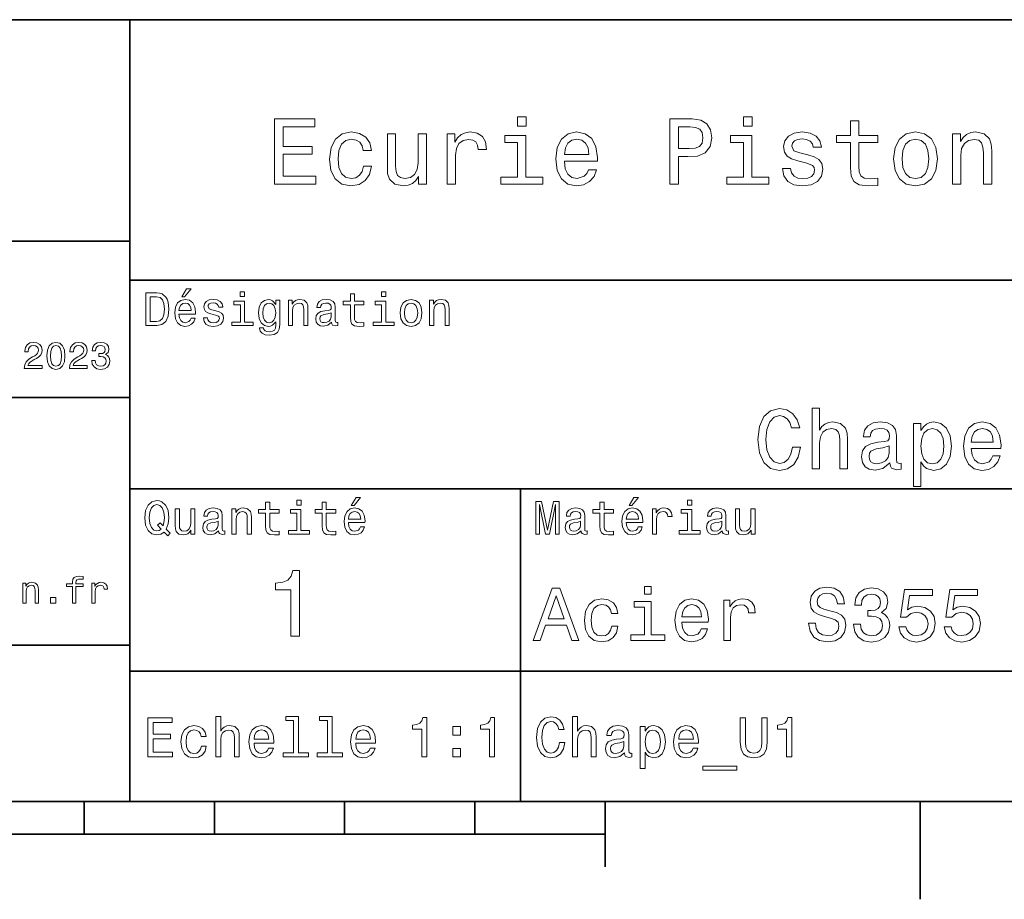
# Model space of a CAD drawing. Extents: x 0 to 296, y 0 to 210.
# Tile 5 of 7: x 154 to 229, y 2 to 70. Entities that reach past the tile are written whole.
import ezdxf

# ---------------------------------------------------------------- set-up
doc = ezdxf.new("R2010")
doc.units = 0

msp = doc.modelspace()

# ---------------------------------------------------------------- linework, layer by layer
at = {"color": 7, "lineweight": 35}
for p, q in [((97, 70), (287, 70)), ((162, 10), (162, 70)), ((97, 53), (162, 53)), ((162, 50), (287, 50)), ((97, 41), (162, 41)), ((162, 34), (287, 34)), ((97, 22), (162, 22)), ((162, 20), (287, 20)), ((10, 10), (287, 10)), ((97, 10), (287, 10)), ((98.5, 7.5), (198.5, 7.5))]:
    msp.add_line(p, q, dxfattribs=at)
at = {"color": 7, "lineweight": 35, "ltscale": 0.35}
msp.add_line((192, 20), (192, 34), dxfattribs=at)
at = {"color": 7, "lineweight": 35, "ltscale": 0.25}
msp.add_line((192, 10), (192, 20), dxfattribs=at)
at = {"color": 7, "lineweight": 35, "ltscale": 0.0625}
for p, q in [((158.5, 10), (158.5, 7.5)), ((168.5, 10), (168.5, 7.5)), ((178.5, 10), (178.5, 7.5)), ((188.5, 10), (188.5, 7.5))]:
    msp.add_line(p, q, dxfattribs=at)
at = {"color": 7, "lineweight": 35, "ltscale": 0.125}
msp.add_line((198.5, 10), (198.5, 5), dxfattribs=at)
at = {"color": 7, "lineweight": 35, "ltscale": 0.1875}
msp.add_line((222.699997, 10), (222.699997, 2.5), dxfattribs=at)
at = {"color": 7, "lineweight": 13}
for points in [[(173.109512, 57.381123), (176.279541, 57.381123), (176.279541, 57.986309), (173.772339, 57.986309), (173.772339, 59.679394), (176.005768, 59.679394), (176.005768, 60.277374), (173.772339, 60.277374), (173.772339, 61.775936), (176.221893, 61.775936), (176.221893, 62.381123), (173.109512, 62.381123)], [(192.439484, 62.554031), (191.769455, 62.554031), (191.769455, 61.833572), (192.439484, 61.833572)], [(203.462524, 57.381123), (204.125351, 57.381123), (204.125351, 59.492073), (204.860229, 59.492073), (205.602295, 59.528095), (206.193085, 59.780258), (206.574921, 60.270172), (206.704605, 60.940201), (206.603745, 61.559795), (206.315552, 62.013687), (205.840057, 62.287464), (205.191635, 62.381123), (203.462524, 62.381123)], [(209.788177, 62.554031), (209.118149, 62.554031), (209.118149, 61.833572), (209.788177, 61.833572)], [(217.353027, 60.579971), (217.353027, 58.64193), (217.396255, 58.015129), (217.597992, 57.582851), (218.001434, 57.330688), (218.685883, 57.244236), (219.43515, 57.280258), (219.43515, 57.827808), (218.887604, 57.78458), (218.390488, 57.842216), (218.123917, 58.022331), (218.008652, 58.324928), (217.98703, 58.75), (217.98703, 60.579971), (219.43515, 60.579971), (219.43515, 61.120316), (217.98703, 61.120316), (217.98703, 62.251438), (217.353027, 62.251438), (217.353027, 61.120316), (216.257935, 61.120316), (216.257935, 60.579971)], [(179.932281, 59.967579), (180.559082, 59.967579), (180.429398, 60.543945), (180.119598, 60.997837), (179.636887, 61.278816), (179.010086, 61.386887), (178.318436, 61.242794), (177.792511, 60.839336), (177.46109, 60.183716), (177.345825, 59.304752), (177.453888, 58.432995), (177.778091, 57.78458), (178.289627, 57.381123), (178.988464, 57.244236), (179.608063, 57.352303), (180.090775, 57.6549), (180.42218, 58.130402), (180.566284, 58.764408), (179.96109, 58.764408), (179.853027, 58.36095), (179.651291, 58.058357), (179.363113, 57.871037), (179.010086, 57.8134), (178.570602, 57.907059), (178.253601, 58.195244), (178.059082, 58.663544), (177.994232, 59.326366), (178.059082, 59.974781), (178.260803, 60.443081), (178.585007, 60.731266), (179.010086, 60.83213), (179.38472, 60.767288), (179.66571, 60.601585), (179.853027, 60.327808)], [(184.788177, 61.25), (184.154175, 61.25), (184.154175, 59.016571), (184.082123, 58.497837), (183.873199, 58.123196), (183.548996, 57.892651), (183.123917, 57.820602), (182.785294, 57.878242), (182.569168, 58.051151), (182.446686, 58.346542), (182.417862, 58.764408), (182.417862, 61.25), (181.783859, 61.25), (181.783859, 58.706772), (181.805481, 58.195244), (181.942368, 57.770172), (182.360229, 57.381123), (183.030258, 57.244236), (183.390488, 57.294666), (183.700287, 57.424351), (183.966858, 57.647694), (184.182999, 57.971901), (184.182999, 57.381123), (184.788177, 57.381123)], [(186.380402, 57.381123), (187.014404, 57.381123), (187.014404, 59.592937), (187.079254, 60.12608), (187.273773, 60.507923), (187.590775, 60.738472), (188.015854, 60.817722), (188.332855, 60.767288), (188.570602, 60.623199), (188.714691, 60.378242), (188.765121, 60.046829), (189.406342, 60.046829), (189.319885, 60.630402), (189.082123, 61.048271), (188.685883, 61.30043), (188.145538, 61.386887), (187.778091, 61.32925), (187.46109, 61.185158), (187.180115, 60.940201), (186.956772, 60.608788), (186.956772, 61.25), (186.380402, 61.25)], [(195.37175, 59.131844), (197.907776, 59.131844), (197.914978, 59.427231), (197.799713, 60.255764), (197.482712, 60.875359), (196.978378, 61.25), (196.30835, 61.386887), (195.65274, 61.242794), (195.148407, 60.839336), (194.824203, 60.183716), (194.708923, 59.319164), (194.817001, 58.432995), (195.141205, 57.78458), (195.638321, 57.381123), (196.286743, 57.244236), (196.848694, 57.337894), (197.309799, 57.582851), (197.648407, 57.971901), (197.842941, 58.490631), (197.216141, 58.490631), (197.086456, 58.20245), (196.899139, 57.986309), (196.365997, 57.8134), (195.955322, 57.892651), (195.645538, 58.14481), (195.443802, 58.555473), (195.37175, 59.110229)], [(205.01152, 61.76873), (205.443802, 61.725502), (205.760803, 61.588615), (205.94812, 61.336452), (206.01297, 60.940201), (205.940918, 60.522331), (205.746399, 60.270172), (205.414978, 60.140488), (204.96109, 60.104465), (204.125351, 60.104465), (204.125351, 61.76873)], [(214.060516, 59.636166), (213.44812, 59.780258), (212.994232, 59.945965), (212.842941, 60.28458), (212.886169, 60.522331), (213.03746, 60.695244), (213.282425, 60.803314), (213.635437, 60.846542), (213.97406, 60.803314), (214.240631, 60.67363), (214.413544, 60.479107), (214.485596, 60.219738), (215.105194, 60.219738), (215.105194, 60.23415), (214.997116, 60.70245), (214.701721, 61.069885), (214.240631, 61.30043), (213.635437, 61.386887), (213.023056, 61.30043), (212.57637, 61.062679), (212.29538, 60.709652), (212.208939, 60.262966), (212.273773, 59.830688), (212.475494, 59.528095), (212.806915, 59.311958), (213.289627, 59.16066), (213.995682, 58.987751), (214.427948, 58.807636), (214.543228, 58.663544), (214.586456, 58.447407), (214.521606, 58.180836), (214.348694, 57.979107), (214.067719, 57.849422), (213.693085, 57.806194), (213.296829, 57.849422), (213.008636, 58.000721), (212.814117, 58.245674), (212.734863, 58.584293), (212.122482, 58.584293), (212.223343, 58.007923), (212.518738, 57.590057), (212.98703, 57.337894), (213.635437, 57.244236), (214.312683, 57.337894), (214.809799, 57.590057), (215.112396, 57.993515), (215.220459, 58.519451), (215.141205, 58.973343), (214.917862, 59.283138), (214.55043, 59.484871)], [(220.65274, 59.311958), (220.768005, 58.432995), (221.099426, 57.78458), (221.625366, 57.381123), (222.331421, 57.244236), (223.030258, 57.381123), (223.556198, 57.777374), (223.887604, 58.425793), (224.010086, 59.311958), (223.887604, 60.190922), (223.556198, 60.846542), (223.030258, 61.242794), (222.331421, 61.386887), (221.625366, 61.242794), (221.099426, 60.839336), (220.768005, 60.190922)], [(225.177246, 57.381123), (225.811249, 57.381123), (225.811249, 59.614552), (225.876083, 60.12608), (226.085022, 60.500717), (226.409225, 60.731266), (226.841507, 60.817722), (227.187317, 60.745674), (227.403458, 60.551151), (227.511536, 60.226944), (227.547546, 59.794666), (227.547546, 57.381123), (228.181564, 57.381123), (228.181564, 59.924351), (228.15274, 60.435879), (228.023056, 60.86095), (227.597992, 61.25), (226.935165, 61.386887), (226.567719, 61.336452), (226.257935, 61.199566), (225.991364, 60.969017), (225.782425, 60.659222), (225.782425, 61.25), (225.177246, 61.25)], [(192.417862, 57.914265), (192.417862, 61.120316), (190.789627, 61.120316), (190.789627, 60.579971), (191.783859, 60.579971), (191.783859, 57.914265), (190.48703, 57.914265), (190.48703, 57.381123), (193.729111, 57.381123), (193.729111, 57.914265)], [(195.37175, 59.664986), (195.451004, 60.162102), (195.645538, 60.529537), (195.940918, 60.75288), (196.329971, 60.83213), (196.711807, 60.75288), (197.007202, 60.529537), (197.187317, 60.162102), (197.252167, 59.664986)], [(209.766571, 57.914265), (209.766571, 61.120316), (208.138321, 61.120316), (208.138321, 60.579971), (209.132568, 60.579971), (209.132568, 57.914265), (207.835724, 57.914265), (207.835724, 57.381123), (211.077805, 57.381123), (211.077805, 57.914265)], [(221.301147, 59.319164), (221.365997, 59.967579), (221.567719, 60.435879), (221.891937, 60.72406), (222.331421, 60.824928), (222.763687, 60.72406), (223.087891, 60.443081), (223.289627, 59.967579), (223.361679, 59.319164), (223.289627, 58.663544), (223.087891, 58.188038), (222.763687, 57.899853), (222.331421, 57.806194), (221.891937, 57.899853), (221.567719, 58.188038), (221.365997, 58.663544)], [(166.004318, 48.728386), (166.216858, 48.728386), (166.717575, 49.340778), (166.364548, 49.340778)], [(164.080688, 49.030979), (163.248566, 49.030979), (163.248566, 46.530979), (164.080688, 46.530979), (164.473343, 46.610229), (164.765137, 46.851585), (164.945251, 47.244236), (165.010086, 47.780979), (164.952454, 48.328529), (164.880402, 48.544666), (164.779541, 48.717579), (164.487747, 48.951729), (164.296829, 49.009365)], [(164.055481, 48.731987), (164.329254, 48.677952), (164.516571, 48.512245), (164.628235, 48.216858), (164.664261, 47.780979), (164.624634, 47.359509), (164.51297, 47.064121), (164.322052, 46.887608), (164.055481, 46.829971), (163.583572, 46.829971), (163.583572, 48.731987)], [(165.784576, 47.406338), (167.052597, 47.406338), (167.056198, 47.554035), (166.998566, 47.9683), (166.840057, 48.278099), (166.587891, 48.465416), (166.252884, 48.533859), (165.925079, 48.461815), (165.672913, 48.260086), (165.510803, 47.932278), (165.453171, 47.5), (165.507202, 47.056915), (165.669312, 46.732708), (165.917862, 46.530979), (166.242081, 46.462536), (166.523056, 46.509365), (166.753601, 46.631844), (166.922913, 46.826366), (167.020172, 47.085735), (166.706772, 47.085735), (166.641937, 46.941643), (166.548264, 46.833572), (166.281708, 46.747116), (166.07637, 46.786743), (165.921463, 46.912823), (165.820602, 47.118156), (165.784576, 47.395531)], [(168.623199, 47.658501), (168.317001, 47.730545), (168.090057, 47.8134), (168.014404, 47.982708), (168.036026, 48.101585), (168.111664, 48.188038), (168.234146, 48.242073), (168.41066, 48.263687), (168.579971, 48.242073), (168.713257, 48.177231), (168.799713, 48.079971), (168.835739, 47.950287), (169.145538, 47.950287), (169.145538, 47.957493), (169.091492, 48.191643), (168.943802, 48.375359), (168.713257, 48.490635), (168.41066, 48.533859), (168.104462, 48.490635), (167.881119, 48.371758), (167.740631, 48.195244), (167.697403, 47.971901), (167.729828, 47.755764), (167.830688, 47.604465), (167.996399, 47.496399), (168.237747, 47.42075), (168.590775, 47.334293), (168.806915, 47.244236), (168.864548, 47.172188), (168.886169, 47.064121), (168.853745, 46.930836), (168.767288, 46.829971), (168.626801, 46.765129), (168.439484, 46.743515), (168.241348, 46.765129), (168.09726, 46.840778), (168, 46.963257), (167.960373, 47.132565), (167.654175, 47.132565), (167.704605, 46.844379), (167.85231, 46.635445), (168.086456, 46.509365), (168.41066, 46.462536), (168.749283, 46.509365), (168.997833, 46.635445), (169.149139, 46.837173), (169.203171, 47.100143), (169.163544, 47.327087), (169.05188, 47.481987), (168.868149, 47.582851)], [(170.8134, 46.79755), (170.8134, 48.400574), (169.999283, 48.400574), (169.999283, 48.130402), (170.496399, 48.130402), (170.496399, 46.79755), (169.847977, 46.79755), (169.847977, 46.530979), (171.469025, 46.530979), (171.469025, 46.79755)], [(170.824203, 49.117435), (170.489197, 49.117435), (170.489197, 48.757202), (170.824203, 48.757202)], [(173.518738, 46.617435), (173.518738, 48.465416), (173.216141, 48.465416), (173.216141, 48.152016), (172.967575, 48.4366), (172.816284, 48.508644), (172.646973, 48.533859), (172.340775, 48.461815), (172.103027, 48.260086), (171.94812, 47.935879), (171.894089, 47.5), (171.94812, 47.060516), (172.103027, 46.736309), (172.340775, 46.530979), (172.646973, 46.462536), (172.819885, 46.487751), (172.963974, 46.552593), (173.216141, 46.826366), (173.216141, 46.552593), (173.187317, 46.336456), (173.108063, 46.181557), (172.956772, 46.091499), (172.729828, 46.059078), (172.531708, 46.080692), (172.391205, 46.134727), (172.30835, 46.228386), (172.283142, 46.354465), (171.976944, 46.354465), (171.976944, 46.340057), (172.023773, 46.109509), (172.167862, 45.9366), (172.398407, 45.824928), (172.711823, 45.785301), (173.086456, 45.839336), (173.335022, 45.990635), (173.47551, 46.253601)], [(174.181549, 46.530979), (174.498566, 46.530979), (174.498566, 47.647694), (174.530975, 47.903458), (174.635452, 48.090778), (174.797546, 48.206051), (175.013687, 48.249279), (175.1866, 48.213257), (175.294662, 48.115993), (175.348709, 47.953888), (175.366714, 47.737751), (175.366714, 46.530979), (175.683716, 46.530979), (175.683716, 47.802593), (175.669312, 48.058357), (175.604462, 48.270893), (175.391937, 48.465416), (175.060516, 48.533859), (174.876801, 48.508644), (174.721909, 48.440201), (174.588623, 48.324928), (174.484146, 48.170029), (174.484146, 48.465416), (174.181549, 48.465416)], [(177.499283, 46.783142), (177.499283, 46.772335), (177.517288, 46.649857), (177.57132, 46.5634), (177.798264, 46.494957), (177.974777, 46.523773), (177.974777, 46.76873), (177.899139, 46.757923), (177.798264, 46.804756), (177.780258, 46.948845), (177.780258, 47.950287), (177.73703, 48.206051), (177.610947, 48.386166), (177.391205, 48.494236), (177.081406, 48.533859), (176.778824, 48.490635), (176.555481, 48.368156), (176.414978, 48.177231), (176.368149, 47.925072), (176.368149, 47.903458), (176.65274, 47.903458), (176.677948, 48.054756), (176.757202, 48.162823), (176.886887, 48.227665), (177.070602, 48.25288), (177.247116, 48.234871), (177.373199, 48.180836), (177.448853, 48.087173), (177.47406, 47.957493), (177.459656, 47.806194), (177.402023, 47.730545), (177.257919, 47.694523), (176.987747, 47.665707), (176.677948, 47.600864), (176.458206, 47.485592), (176.328537, 47.305473), (176.28891, 47.038906), (176.324921, 46.801151), (176.4366, 46.624638), (176.616714, 46.512966), (176.86528, 46.473343), (177.200287, 46.548992)], [(178.943802, 48.130402), (178.943802, 47.161381), (178.965424, 46.84798), (179.066284, 46.631844), (179.268005, 46.505764), (179.610229, 46.462536), (179.984863, 46.480545), (179.984863, 46.754322), (179.71109, 46.732708), (179.46254, 46.761528), (179.329254, 46.851585), (179.271606, 47.00288), (179.260803, 47.215416), (179.260803, 48.130402), (179.984863, 48.130402), (179.984863, 48.400574), (179.260803, 48.400574), (179.260803, 48.966137), (178.943802, 48.966137), (178.943802, 48.400574), (178.396255, 48.400574), (178.396255, 48.130402)], [(181.656342, 46.79755), (181.656342, 48.400574), (180.842224, 48.400574), (180.842224, 48.130402), (181.33934, 48.130402), (181.33934, 46.79755), (180.690918, 46.79755), (180.690918, 46.530979), (182.311966, 46.530979), (182.311966, 46.79755)], [(181.667145, 49.117435), (181.332138, 49.117435), (181.332138, 48.757202), (181.667145, 48.757202)], [(182.762253, 47.496399), (182.819885, 47.056915), (182.985596, 46.732708), (183.248566, 46.530979), (183.601593, 46.462536), (183.951004, 46.530979), (184.213974, 46.729107), (184.379684, 47.053314), (184.440918, 47.496399), (184.379684, 47.935879), (184.213974, 48.263687), (183.951004, 48.461815), (183.601593, 48.533859), (183.248566, 48.461815), (182.985596, 48.260086), (182.819885, 47.935879)], [(185.024506, 46.530979), (185.341492, 46.530979), (185.341492, 47.647694), (185.373917, 47.903458), (185.478394, 48.090778), (185.640488, 48.206051), (185.856628, 48.249279), (186.029541, 48.213257), (186.137604, 48.115993), (186.19165, 47.953888), (186.209656, 47.737751), (186.209656, 46.530979), (186.526657, 46.530979), (186.526657, 47.802593), (186.512253, 48.058357), (186.447403, 48.270893), (186.234879, 48.465416), (185.903458, 48.533859), (185.719742, 48.508644), (185.56485, 48.440201), (185.431564, 48.324928), (185.327087, 48.170029), (185.327087, 48.465416), (185.024506, 48.465416)], [(165.784576, 47.672909), (165.824203, 47.921471), (165.921463, 48.105186), (166.069168, 48.216858), (166.263687, 48.256485), (166.454605, 48.216858), (166.60231, 48.105186), (166.692368, 47.921471), (166.724777, 47.672909)], [(172.221909, 47.5), (172.254318, 47.820606), (172.351593, 48.058357), (172.502884, 48.198845), (172.704605, 48.249279), (172.917145, 48.198845), (173.075653, 48.058357), (173.172913, 47.820606), (173.208939, 47.5), (173.172913, 47.172188), (173.075653, 46.938038), (172.917145, 46.793949), (172.704605, 46.747116), (172.502884, 46.793949), (172.351593, 46.938038), (172.254318, 47.175793)], [(183.086456, 47.5), (183.118881, 47.824207), (183.219742, 48.058357), (183.381851, 48.20245), (183.601593, 48.25288), (183.817719, 48.20245), (183.979828, 48.061958), (184.080688, 47.824207), (184.116714, 47.5), (184.080688, 47.172188), (183.979828, 46.934437), (183.817719, 46.790344), (183.601593, 46.743515), (183.381851, 46.790344), (183.219742, 46.934437), (183.118881, 47.172188)], [(177.463257, 47.208214), (177.420029, 47.020893), (177.304749, 46.876801), (177.131851, 46.783142), (176.919312, 46.750721), (176.782425, 46.76873), (176.68515, 46.826366), (176.623917, 46.927231), (176.605911, 47.067722), (176.620316, 47.193802), (176.677948, 47.283859), (176.908508, 47.384727), (177.200287, 47.427952), (177.463257, 47.514408)], [(153.899139, 43.224785), (155.273773, 43.224785), (155.273773, 43.472622), (154.187317, 43.472622), (154.247849, 43.60807), (154.351593, 43.720463), (154.671478, 43.925072), (154.841507, 44.011528), (155.031708, 44.135448), (155.167145, 44.279541), (155.244965, 44.44957), (155.273773, 44.642651), (155.224792, 44.884727), (155.08934, 45.074928), (154.881851, 45.195965), (154.613831, 45.239193), (154.337173, 45.190201), (154.126801, 45.054756), (153.991364, 44.838619), (153.945251, 44.553314), (153.945251, 44.51297), (154.207504, 44.51297), (154.207504, 44.536022), (154.233429, 44.731991), (154.311249, 44.876083), (154.435165, 44.9683), (154.599426, 45), (154.766571, 44.971184), (154.890488, 44.899136), (154.971191, 44.786743), (155, 44.645535), (154.979828, 44.51297), (154.925079, 44.400578), (154.832855, 44.302593), (154.706055, 44.216141), (154.536026, 44.12392), (154.253601, 43.945248), (154.054764, 43.755043), (153.9366, 43.524498), (153.899139, 43.233429)], [(155.642654, 44.201729), (155.685883, 43.749279), (155.821335, 43.426514), (156.037476, 43.230549), (156.337173, 43.167149), (156.634003, 43.230549), (156.850143, 43.426514), (156.982712, 43.749279), (157.028824, 44.201729), (156.982712, 44.651299), (156.927963, 44.829971), (156.850143, 44.976948), (156.634003, 45.172913), (156.337173, 45.239193), (156.037476, 45.172913), (155.821335, 44.974064), (155.685883, 44.651299)], [(155.919312, 44.201729), (155.942368, 44.550434), (156.01442, 44.801155), (156.144104, 44.948128), (156.337173, 45), (156.527374, 44.948128), (156.657059, 44.801155), (156.729111, 44.550434), (156.752167, 44.201729), (156.729111, 43.850143), (156.657059, 43.599426), (156.527374, 43.45245), (156.337173, 43.403458), (156.144104, 43.45245), (156.01442, 43.599426), (155.942368, 43.850143)], [(157.368881, 43.224785), (158.743515, 43.224785), (158.743515, 43.472622), (157.657059, 43.472622), (157.71759, 43.60807), (157.821335, 43.720463), (158.14122, 43.925072), (158.311249, 44.011528), (158.50145, 44.135448), (158.636887, 44.279541), (158.714706, 44.44957), (158.743515, 44.642651), (158.694534, 44.884727), (158.559082, 45.074928), (158.351593, 45.195965), (158.083572, 45.239193), (157.806915, 45.190201), (157.596542, 45.054756), (157.461105, 44.838619), (157.414993, 44.553314), (157.414993, 44.51297), (157.677231, 44.51297), (157.677231, 44.536022), (157.703171, 44.731991), (157.780991, 44.876083), (157.904907, 44.9683), (158.069168, 45), (158.236313, 44.971184), (158.360229, 44.899136), (158.440918, 44.786743), (158.469742, 44.645535), (158.44957, 44.51297), (158.394821, 44.400578), (158.302597, 44.302593), (158.175797, 44.216141), (158.005768, 44.12392), (157.723343, 43.945248), (157.524506, 43.755043), (157.406342, 43.524498), (157.368881, 43.233429)], [(159.080688, 43.853027), (159.080688, 43.832855), (159.126801, 43.556198), (159.262253, 43.348705), (159.47551, 43.216141), (159.757935, 43.167149), (160.057648, 43.216141), (160.282425, 43.342941), (160.426514, 43.54467), (160.478394, 43.804035), (160.455338, 43.974064), (160.391937, 44.112392), (160.288193, 44.219021), (160.149857, 44.296829), (160.337173, 44.45245), (160.403458, 44.700291), (160.360229, 44.925072), (160.236313, 45.0951), (160.034592, 45.201729), (159.757935, 45.239193), (159.498566, 45.193085), (159.299713, 45.066284), (159.170029, 44.864555), (159.126801, 44.596542), (159.126801, 44.57637), (159.383286, 44.57637), (159.406342, 44.760807), (159.481277, 44.893372), (159.60231, 44.974064), (159.772339, 45.002884), (159.922195, 44.979828), (160.031708, 44.919308), (160.097992, 44.821327), (160.123917, 44.688763), (160.097992, 44.54755), (160.028824, 44.45245), (159.907776, 44.394814), (159.743515, 44.377522), (159.631134, 44.380405), (159.631134, 44.15274), (159.772339, 44.158501), (159.953888, 44.132565), (160.08934, 44.0634), (160.170029, 43.951008), (160.198853, 43.804035), (160.167145, 43.63689), (160.083572, 43.51297), (159.951019, 43.435158), (159.775223, 43.409222), (159.593658, 43.438042), (159.46109, 43.524498), (159.377533, 43.662827), (159.345825, 43.853027)], [(212.888336, 37.203171), (212.758652, 36.658501), (212.544678, 36.269451), (212.246399, 36.029537), (211.896255, 35.951729), (211.474792, 36.068443), (211.144089, 36.418587), (210.92363, 36.989193), (210.85231, 37.780258), (210.92363, 38.564842), (211.137604, 39.14193), (211.468307, 39.492073), (211.896255, 39.615273), (212.207489, 39.55043), (212.473343, 39.368874), (212.680832, 39.077087), (212.823486, 38.675072), (213.439484, 38.675072), (213.244965, 39.291065), (212.907776, 39.757923), (212.447403, 40.049709), (211.896255, 40.153458), (211.208939, 39.991352), (210.683716, 39.537464), (210.346542, 38.791786), (210.229828, 37.780258), (210.346542, 36.76873), (210.683716, 36.023052), (211.208939, 35.562679), (211.896255, 35.407059), (212.499283, 35.530258), (212.985596, 35.873917), (213.329254, 36.438038), (213.510803, 37.203171)], [(214.399139, 35.530258), (214.969742, 35.530258), (214.969742, 37.540344), (215.028107, 38.000721), (215.216141, 38.337894), (215.507935, 38.545387), (215.896973, 38.623199), (216.208221, 38.558357), (216.40274, 38.383286), (216.5, 38.091499), (216.532425, 37.70245), (216.532425, 35.530258), (217.103027, 35.530258), (217.103027, 37.819164), (217.077087, 38.279537), (216.960373, 38.662102), (216.57782, 39.012245), (215.981277, 39.135445), (215.657059, 39.090057), (215.37825, 38.966858), (215.144821, 38.772331), (214.969742, 38.506485), (214.969742, 40.185879), (214.399139, 40.185879)], [(220.371033, 35.98415), (220.371033, 35.964695), (220.403458, 35.744236), (220.500717, 35.588615), (220.909225, 35.465416), (221.226944, 35.517288), (221.226944, 35.958214), (221.090775, 35.938759), (220.909225, 36.023052), (220.876801, 36.282421), (220.876801, 38.085014), (220.798996, 38.545387), (220.572052, 38.869595), (220.176514, 39.064121), (219.618881, 39.135445), (219.074203, 39.057636), (218.672195, 38.837173), (218.419312, 38.493515), (218.335022, 38.039623), (218.335022, 38.000721), (218.84726, 38.000721), (218.892654, 38.273052), (219.035309, 38.467579), (219.268738, 38.584293), (219.599426, 38.629681), (219.917145, 38.59726), (220.144089, 38.5), (220.280258, 38.331409), (220.325653, 38.09798), (220.299713, 37.825645), (220.195969, 37.68948), (219.9366, 37.624638), (219.450287, 37.572765), (218.892654, 37.456051), (218.497116, 37.248558), (218.263687, 36.924351), (218.192368, 36.444523), (218.257202, 36.016571), (218.458221, 35.698845), (218.782425, 35.497837), (219.229828, 35.426514), (219.832855, 35.562679)], [(222.744232, 38.474064), (222.744232, 39.012245), (222.17363, 39.012245), (222.17363, 34.181557), (222.744232, 34.181557), (222.744232, 36.061958), (222.945251, 35.757202), (223.172195, 35.556194), (223.742798, 35.407059), (224.28746, 35.530258), (224.715424, 35.899857), (224.994232, 36.483429), (225.097992, 37.274494), (224.994232, 38.059078), (224.715424, 38.642651), (224.28746, 39.005764), (223.742798, 39.135445), (223.431564, 39.096542), (223.16571, 38.973343), (222.938766, 38.76585)], [(223.645538, 35.919308), (223.26297, 36.003601), (222.984146, 36.262966), (222.809082, 36.684437), (222.750717, 37.274494), (222.809082, 37.858067), (222.984146, 38.279537), (223.26297, 38.532421), (223.645538, 38.623199), (223.995682, 38.532421), (224.274506, 38.273052), (224.44957, 37.851585), (224.514404, 37.274494), (224.44957, 36.690922), (224.274506, 36.262966), (223.995682, 36.003601)], [(226.608795, 37.105907), (228.891205, 37.105907), (228.897705, 37.371758), (228.793945, 38.117435), (228.508652, 38.675072), (228.054764, 39.012245), (227.451736, 39.135445), (226.861679, 39.005764), (226.407776, 38.642651), (226.115997, 38.052593), (226.012253, 37.274494), (226.109512, 36.476944), (226.401306, 35.893372), (226.848709, 35.530258), (227.432281, 35.407059), (227.938049, 35.491352), (228.353027, 35.711815), (228.657776, 36.061958), (228.832855, 36.528816), (228.268738, 36.528816), (228.152023, 36.269451), (227.983429, 36.074928), (227.503601, 35.919308), (227.134003, 35.990631), (226.855194, 36.217579), (226.67363, 36.587173), (226.608795, 37.086452)], [(226.608795, 37.585735), (226.680115, 38.033138), (226.855194, 38.363831), (227.121033, 38.564842), (227.471191, 38.636166), (227.81485, 38.564842), (228.080688, 38.363831), (228.242798, 38.033138), (228.301147, 37.585735)], [(220.306198, 36.749279), (220.228394, 36.412102), (220.020889, 36.152737), (219.709656, 35.98415), (219.327087, 35.925793), (219.080688, 35.958214), (218.905624, 36.061958), (218.795395, 36.243515), (218.76297, 36.496395), (218.78891, 36.723343), (218.892654, 36.885445), (219.307632, 37.067001), (219.832855, 37.14481), (220.306198, 37.30043)], [(179.015854, 32.728386), (179.228394, 32.728386), (179.729111, 33.340778), (179.376083, 33.340778)], [(200.341492, 32.728386), (200.554031, 32.728386), (201.054749, 33.340778), (200.701736, 33.340778)], [(164.642654, 30.685879), (164.916428, 30.401297), (165.107346, 30.592218), (164.811966, 30.894812), (164.963257, 31.305475), (165.010086, 31.780979), (164.941635, 32.339336), (164.862396, 32.56628), (164.757919, 32.753601), (164.46254, 33.009365), (164.282425, 33.074207), (164.08429, 33.099422), (163.702454, 33.009365), (163.41066, 32.757202), (163.223343, 32.342937), (163.158508, 31.780979), (163.223343, 31.219019), (163.407059, 30.804754), (163.698853, 30.54899), (164.08429, 30.462536), (164.39769, 30.520172)], [(164.41571, 30.916426), (164.260803, 30.801151), (164.08429, 30.765129), (163.850143, 30.829971), (163.666428, 31.024494), (163.543945, 31.341497), (163.504318, 31.780979), (163.543945, 32.216858), (163.662827, 32.537464), (163.846542, 32.731987), (164.08429, 32.80043), (164.318451, 32.731987), (164.502167, 32.533859), (164.621033, 32.213257), (164.664261, 31.780979), (164.631851, 31.40634), (164.5634, 31.150576), (164.329254, 31.395533), (164.13472, 31.211815)], [(168.824921, 30.78314), (168.824921, 30.772333), (168.842941, 30.649855), (168.896973, 30.5634), (169.123917, 30.494957), (169.30043, 30.523775), (169.30043, 30.768732), (169.224777, 30.757925), (169.123917, 30.804754), (169.105911, 30.948847), (169.105911, 31.950287), (169.062683, 32.206051), (168.9366, 32.386166), (168.716858, 32.494236), (168.407059, 32.533859), (168.104462, 32.490635), (167.881119, 32.368156), (167.740631, 32.177231), (167.693802, 31.925072), (167.693802, 31.903458), (167.978394, 31.903458), (168.003601, 32.054756), (168.082855, 32.162823), (168.21254, 32.227665), (168.396255, 32.25288), (168.572769, 32.234871), (168.698853, 32.180836), (168.77449, 32.087173), (168.799713, 31.957493), (168.785309, 31.806194), (168.727661, 31.730547), (168.583572, 31.694523), (168.3134, 31.665705), (168.003601, 31.600864), (167.783859, 31.48559), (167.654175, 31.305475), (167.614548, 31.038904), (167.650574, 30.801151), (167.762253, 30.62464), (167.942368, 30.512968), (168.190918, 30.473343), (168.52594, 30.54899)], [(169.844376, 30.530979), (170.161377, 30.530979), (170.161377, 31.647694), (170.193802, 31.903458), (170.298279, 32.090778), (170.460373, 32.206051), (170.676514, 32.249279), (170.849426, 32.213257), (170.957489, 32.115993), (171.011536, 31.95389), (171.029541, 31.737751), (171.029541, 30.530979), (171.346542, 30.530979), (171.346542, 31.802593), (171.332138, 32.058357), (171.267288, 32.270893), (171.054749, 32.465416), (170.723343, 32.533859), (170.539627, 32.508644), (170.38472, 32.440201), (170.251434, 32.324928), (170.146973, 32.170029), (170.146973, 32.465416), (169.844376, 32.465416)], [(172.438034, 32.130402), (172.438034, 31.161383), (172.459656, 30.847982), (172.560516, 30.631844), (172.762253, 30.505762), (173.104462, 30.462536), (173.479111, 30.480547), (173.479111, 30.754322), (173.205338, 30.732708), (172.956772, 30.761526), (172.823486, 30.851583), (172.765854, 31.002882), (172.755035, 31.215418), (172.755035, 32.130402), (173.479111, 32.130402), (173.479111, 32.400574), (172.755035, 32.400574), (172.755035, 32.966137), (172.438034, 32.966137), (172.438034, 32.400574), (171.890488, 32.400574), (171.890488, 32.130402)], [(175.161377, 33.117435), (174.82637, 33.117435), (174.82637, 32.757202), (175.161377, 32.757202)], [(176.775223, 32.130402), (176.775223, 31.161383), (176.796829, 30.847982), (176.89769, 30.631844), (177.099426, 30.505762), (177.44165, 30.462536), (177.816284, 30.480547), (177.816284, 30.754322), (177.542511, 30.732708), (177.293945, 30.761526), (177.16066, 30.851583), (177.103027, 31.002882), (177.092224, 31.215418), (177.092224, 32.130402), (177.816284, 32.130402), (177.816284, 32.400574), (177.092224, 32.400574), (177.092224, 32.966137), (176.775223, 32.966137), (176.775223, 32.400574), (176.227661, 32.400574), (176.227661, 32.130402)], [(178.796112, 31.40634), (180.064117, 31.40634), (180.067719, 31.554033), (180.010086, 31.9683), (179.851593, 32.278099), (179.599426, 32.465416), (179.264404, 32.533859), (178.9366, 32.461815), (178.684433, 32.260086), (178.522339, 31.932276), (178.464691, 31.5), (178.518738, 31.056915), (178.680832, 30.732708), (178.929398, 30.530979), (179.253601, 30.462536), (179.534576, 30.509365), (179.765137, 30.631844), (179.934433, 30.826368), (180.031708, 31.085733), (179.718292, 31.085733), (179.653458, 30.941643), (179.559799, 30.833572), (179.293228, 30.747118), (179.087891, 30.786743), (178.932999, 30.912823), (178.832138, 31.118155), (178.796112, 31.395533)], [(193.183716, 30.530979), (193.46109, 30.530979), (193.46109, 32.80043), (193.929398, 30.530979), (194.239197, 30.530979), (194.703888, 32.80043), (194.703888, 30.530979), (194.984863, 30.530979), (194.984863, 33.030979), (194.545395, 33.030979), (194.08429, 30.826368), (193.626801, 33.030979), (193.183716, 33.030979)], [(196.656342, 30.78314), (196.656342, 30.772333), (196.674347, 30.649855), (196.728394, 30.5634), (196.955338, 30.494957), (197.131851, 30.523775), (197.131851, 30.768732), (197.056198, 30.757925), (196.955338, 30.804754), (196.937317, 30.948847), (196.937317, 31.950287), (196.894089, 32.206051), (196.768005, 32.386166), (196.548264, 32.494236), (196.23848, 32.533859), (195.935883, 32.490635), (195.71254, 32.368156), (195.572052, 32.177231), (195.525223, 31.925072), (195.525223, 31.903458), (195.809799, 31.903458), (195.835022, 32.054756), (195.914261, 32.162823), (196.043945, 32.227665), (196.227661, 32.25288), (196.404175, 32.234871), (196.530258, 32.180836), (196.605911, 32.087173), (196.631119, 31.957493), (196.616714, 31.806194), (196.559082, 31.730547), (196.414978, 31.694523), (196.144806, 31.665705), (195.835022, 31.600864), (195.61528, 31.48559), (195.485596, 31.305475), (195.445969, 31.038904), (195.481995, 30.801151), (195.593658, 30.62464), (195.773773, 30.512968), (196.022339, 30.473343), (196.357346, 30.54899)], [(198.100861, 32.130402), (198.100861, 31.161383), (198.122482, 30.847982), (198.223343, 30.631844), (198.425079, 30.505762), (198.767288, 30.462536), (199.141937, 30.480547), (199.141937, 30.754322), (198.868149, 30.732708), (198.619598, 30.761526), (198.486313, 30.851583), (198.42868, 31.002882), (198.417862, 31.215418), (198.417862, 32.130402), (199.141937, 32.130402), (199.141937, 32.400574), (198.417862, 32.400574), (198.417862, 32.966137), (198.100861, 32.966137), (198.100861, 32.400574), (197.553314, 32.400574), (197.553314, 32.130402)], [(200.121765, 31.40634), (201.389771, 31.40634), (201.393372, 31.554033), (201.335739, 31.9683), (201.177231, 32.278099), (200.925079, 32.465416), (200.590057, 32.533859), (200.262253, 32.461815), (200.010086, 32.260086), (199.847977, 31.932276), (199.790344, 31.5), (199.844376, 31.056915), (200.006485, 30.732708), (200.255051, 30.530979), (200.579254, 30.462536), (200.860229, 30.509365), (201.090775, 30.631844), (201.260086, 30.826368), (201.357346, 31.085733), (201.043945, 31.085733), (200.979111, 30.941643), (200.885452, 30.833572), (200.618881, 30.747118), (200.413544, 30.786743), (200.258652, 30.912823), (200.157776, 31.118155), (200.121765, 31.395533)], [(202.131851, 30.530979), (202.448853, 30.530979), (202.448853, 31.636887), (202.481262, 31.903458), (202.578537, 32.094379), (202.73703, 32.209652), (202.94957, 32.249279), (203.108063, 32.224064), (203.226944, 32.152016), (203.298996, 32.029537), (203.324203, 31.863832), (203.644806, 31.863832), (203.601593, 32.155621), (203.482712, 32.364552), (203.284576, 32.490635), (203.014404, 32.533859), (202.830688, 32.505043), (202.672195, 32.432995), (202.531708, 32.310516), (202.420029, 32.144814), (202.420029, 32.465416), (202.131851, 32.465416)], [(205.161377, 33.117435), (204.82637, 33.117435), (204.82637, 32.757202), (205.161377, 32.757202)], [(207.499283, 30.78314), (207.499283, 30.772333), (207.517288, 30.649855), (207.57132, 30.5634), (207.798264, 30.494957), (207.974777, 30.523775), (207.974777, 30.768732), (207.899139, 30.757925), (207.798264, 30.804754), (207.780258, 30.948847), (207.780258, 31.950287), (207.73703, 32.206051), (207.610947, 32.386166), (207.391205, 32.494236), (207.081406, 32.533859), (206.778824, 32.490635), (206.555481, 32.368156), (206.414978, 32.177231), (206.368149, 31.925072), (206.368149, 31.903458), (206.65274, 31.903458), (206.677948, 32.054756), (206.757202, 32.162823), (206.886887, 32.227665), (207.070602, 32.25288), (207.247116, 32.234871), (207.373199, 32.180836), (207.448853, 32.087173), (207.47406, 31.957493), (207.459656, 31.806194), (207.402023, 31.730547), (207.257919, 31.694523), (206.987747, 31.665705), (206.677948, 31.600864), (206.458206, 31.48559), (206.328537, 31.305475), (206.28891, 31.038904), (206.324921, 30.801151), (206.4366, 30.62464), (206.616714, 30.512968), (206.86528, 30.473343), (207.200287, 30.54899)], [(166.998566, 32.465416), (166.681549, 32.465416), (166.681549, 31.348703), (166.645538, 31.089336), (166.541061, 30.902016), (166.378967, 30.786743), (166.166428, 30.750719), (165.997116, 30.779539), (165.889053, 30.865993), (165.827805, 31.013687), (165.8134, 31.222622), (165.8134, 32.465416), (165.496399, 32.465416), (165.496399, 31.193804), (165.507202, 30.93804), (165.575653, 30.725504), (165.784576, 30.530979), (166.119598, 30.462536), (166.299713, 30.487751), (166.454605, 30.552593), (166.587891, 30.664265), (166.695969, 30.826368), (166.695969, 30.530979), (166.998566, 30.530979)], [(175.150574, 30.79755), (175.150574, 32.400574), (174.336456, 32.400574), (174.336456, 32.130402), (174.833572, 32.130402), (174.833572, 30.79755), (174.185165, 30.79755), (174.185165, 30.530979), (175.806198, 30.530979), (175.806198, 30.79755)], [(178.796112, 31.672911), (178.835739, 31.921469), (178.932999, 32.105186), (179.080688, 32.216858), (179.275208, 32.256485), (179.466141, 32.216858), (179.613831, 32.105186), (179.703888, 31.921469), (179.736313, 31.672911)], [(200.121765, 31.672911), (200.161377, 31.921469), (200.258652, 32.105186), (200.406342, 32.216858), (200.600861, 32.256485), (200.791794, 32.216858), (200.939484, 32.105186), (201.029541, 31.921469), (201.061966, 31.672911)], [(205.150574, 30.79755), (205.150574, 32.400574), (204.336456, 32.400574), (204.336456, 32.130402), (204.833572, 32.130402), (204.833572, 30.79755), (204.185165, 30.79755), (204.185165, 30.530979), (205.806198, 30.530979), (205.806198, 30.79755)], [(210.010086, 32.465416), (209.693085, 32.465416), (209.693085, 31.348703), (209.657059, 31.089336), (209.552597, 30.902016), (209.390488, 30.786743), (209.177948, 30.750719), (209.008636, 30.779539), (208.900574, 30.865993), (208.83934, 31.013687), (208.824921, 31.222622), (208.824921, 32.465416), (208.507919, 32.465416), (208.507919, 31.193804), (208.518738, 30.93804), (208.587173, 30.725504), (208.796112, 30.530979), (209.131119, 30.462536), (209.311234, 30.487751), (209.466141, 30.552593), (209.599426, 30.664265), (209.707489, 30.826368), (209.707489, 30.530979), (210.010086, 30.530979)], [(168.78891, 31.208212), (168.745682, 31.020893), (168.630402, 30.876801), (168.457489, 30.78314), (168.244965, 30.750719), (168.108063, 30.768732), (168.010803, 30.826368), (167.94957, 30.927233), (167.931549, 31.067722), (167.945969, 31.193804), (168.003601, 31.283861), (168.234146, 31.384726), (168.52594, 31.427954), (168.78891, 31.514408)], [(196.620316, 31.208212), (196.577087, 31.020893), (196.461823, 30.876801), (196.28891, 30.78314), (196.07637, 30.750719), (195.939484, 30.768732), (195.842224, 30.826368), (195.780975, 30.927233), (195.76297, 31.067722), (195.777374, 31.193804), (195.835022, 31.283861), (196.065567, 31.384726), (196.357346, 31.427954), (196.620316, 31.514408)], [(207.463257, 31.208212), (207.420029, 31.020893), (207.304749, 30.876801), (207.131851, 30.78314), (206.919312, 30.750719), (206.782425, 30.768732), (206.68515, 30.826368), (206.623917, 30.927233), (206.605911, 31.067722), (206.620316, 31.193804), (206.677948, 31.283861), (206.908508, 31.384726), (207.200287, 31.427954), (207.463257, 31.514408)], [(157.608078, 26.504324), (157.608078, 25.224785), (157.861679, 25.224785), (157.861679, 26.504324), (158.438049, 26.504324), (158.438049, 26.720463), (157.861679, 26.720463), (157.861679, 26.815563), (157.881851, 26.930836), (157.948135, 27.008646), (158.060532, 27.054756), (158.221924, 27.072046), (158.438049, 27.06052), (158.438049, 27.279539), (158.164276, 27.293949), (157.916443, 27.268013), (157.74353, 27.190203), (157.639786, 27.054756), (157.608078, 26.861671), (157.608078, 26.720463), (157.144104, 26.720463), (157.144104, 26.504324)], [(174.370316, 22.700289), (175.025925, 22.700289), (175.025925, 27.736313), (174.536011, 27.736313), (174.406326, 27.296831), (174.146973, 27.001442), (173.750717, 26.828531), (173.203171, 26.770893), (173.203171, 26.259367), (174.370316, 26.259367)], [(153.786758, 25.224785), (154.040359, 25.224785), (154.040359, 26.118156), (154.066299, 26.322767), (154.149872, 26.472624), (154.279541, 26.564842), (154.452454, 26.599424), (154.59079, 26.570606), (154.677246, 26.492796), (154.720474, 26.363113), (154.734879, 26.190203), (154.734879, 25.224785), (154.98848, 25.224785), (154.98848, 26.242077), (154.976959, 26.446688), (154.925079, 26.616716), (154.755051, 26.772335), (154.489929, 26.827091), (154.342957, 26.806917), (154.219025, 26.752163), (154.112396, 26.659943), (154.028839, 26.536024), (154.028839, 26.772335), (153.786758, 26.772335)], [(159.086472, 25.224785), (159.340073, 25.224785), (159.340073, 26.10951), (159.366013, 26.322767), (159.443817, 26.475506), (159.570618, 26.567724), (159.740646, 26.599424), (159.867447, 26.579252), (159.962555, 26.521614), (160.020187, 26.423632), (160.040359, 26.291067), (160.296844, 26.291067), (160.262268, 26.524496), (160.16716, 26.691643), (160.008667, 26.792507), (159.792511, 26.827091), (159.645538, 26.804035), (159.518738, 26.746399), (159.406357, 26.648417), (159.317017, 26.515852), (159.317017, 26.772335), (159.086472, 26.772335)], [(202.048996, 26.49856), (201.51297, 26.49856), (201.51297, 25.922192), (202.048996, 25.922192)], [(214.642654, 23.680117), (214.118149, 23.680117), (214.233429, 23.069164), (214.521606, 22.619596), (214.965424, 22.348703), (215.564835, 22.250721), (216.158508, 22.342941), (216.60231, 22.596542), (216.88472, 22.994238), (216.988464, 23.518732), (216.902023, 23.991356), (216.659943, 24.296831), (216.268005, 24.49856), (215.743515, 24.648417), (215.293945, 24.757925), (215, 24.884727), (214.832855, 25.069164), (214.780975, 25.357349), (214.832855, 25.616714), (214.982712, 25.812681), (215.213257, 25.945246), (215.530258, 25.991356), (215.853027, 25.933718), (216.106628, 25.778099), (216.273773, 25.518732), (216.354462, 25.167149), (216.878967, 25.167149), (216.878967, 25.178675), (216.786743, 25.720463), (216.515854, 26.12392), (216.08934, 26.377522), (215.51297, 26.463978), (214.994232, 26.377522), (214.590775, 26.135448), (214.331406, 25.760807), (214.239197, 25.276657), (214.314117, 24.844381), (214.533142, 24.550434), (214.878967, 24.354467), (215.351593, 24.204613), (215.818451, 24.072046), (216.170029, 23.945246), (216.383286, 23.760807), (216.458206, 23.461096), (216.389053, 23.155621), (216.210373, 22.925074), (215.939484, 22.780981), (215.587891, 22.734871), (215.195969, 22.798271), (214.896255, 22.98271), (214.706055, 23.282421)], [(192.982712, 22.360231), (193.51297, 22.360231), (193.933716, 23.536024), (195.530258, 23.536024), (195.951004, 22.360231), (196.492798, 22.360231), (195.028824, 26.365995), (194.440918, 26.365995)], [(194.118149, 24.025938), (194.734863, 25.789627), (195.351578, 24.025938)], [(217.570602, 23.616716), (217.570602, 23.57637), (217.662827, 23.023056), (217.933716, 22.60807), (218.360229, 22.342941), (218.925079, 22.244957), (219.52449, 22.342941), (219.97406, 22.596542), (220.262253, 23), (220.365997, 23.518732), (220.319885, 23.858791), (220.193085, 24.135448), (219.985596, 24.348703), (219.708939, 24.504324), (220.083572, 24.815563), (220.216141, 25.311239), (220.129684, 25.760807), (219.881836, 26.100864), (219.478378, 26.314121), (218.925079, 26.38905), (218.406342, 26.296831), (218.008636, 26.043228), (217.749283, 25.639771), (217.662827, 25.103746), (217.662827, 25.063402), (218.175797, 25.063402), (218.221893, 25.432278), (218.371765, 25.697407), (218.613831, 25.858791), (218.953888, 25.916428), (219.253601, 25.870317), (219.472626, 25.749281), (219.605194, 25.553314), (219.657059, 25.288185), (219.605194, 25.005764), (219.466858, 24.815563), (219.224777, 24.700289), (218.896255, 24.665707), (218.671463, 24.671471), (218.671463, 24.216139), (218.953888, 24.227667), (219.317001, 24.175793), (219.587891, 24.037464), (219.749283, 23.812681), (219.806915, 23.518732), (219.743515, 23.184439), (219.57637, 22.9366), (219.311234, 22.780981), (218.959656, 22.729107), (218.596542, 22.786745), (218.331406, 22.959656), (218.164261, 23.236313), (218.100861, 23.616716)], [(221.0634, 23.40346), (221.190201, 22.930836), (221.472626, 22.56196), (221.887604, 22.331413), (222.417862, 22.244957), (223, 22.348703), (223.455322, 22.631124), (223.743515, 23.080692), (223.853027, 23.657061), (223.755035, 24.193085), (223.478378, 24.613834), (223.046112, 24.884727), (222.48703, 24.98271), (222.054749, 24.913546), (221.720459, 24.723343), (221.881836, 25.801153), (223.634003, 25.801153), (223.634003, 26.273777), (221.495682, 26.273777), (221.17868, 24.152739), (221.639771, 24.152739), (221.97406, 24.423632), (222.400574, 24.521614), (222.769455, 24.458214), (223.051865, 24.273777), (223.230545, 23.991356), (223.293945, 23.628242), (223.230545, 23.265131), (223.046112, 22.98271), (222.763687, 22.804035), (222.400574, 22.740635), (222.095093, 22.780981), (221.858795, 22.913546), (221.685883, 23.121038), (221.599426, 23.40346)], [(224.533142, 23.40346), (224.659943, 22.930836), (224.942352, 22.56196), (225.357346, 22.331413), (225.887604, 22.244957), (226.469742, 22.348703), (226.925064, 22.631124), (227.213257, 23.080692), (227.322769, 23.657061), (227.224777, 24.193085), (226.94812, 24.613834), (226.515839, 24.884727), (225.956772, 24.98271), (225.52449, 24.913546), (225.190201, 24.723343), (225.351578, 25.801153), (227.103745, 25.801153), (227.103745, 26.273777), (224.965424, 26.273777), (224.648407, 24.152739), (225.109512, 24.152739), (225.443802, 24.423632), (225.870316, 24.521614), (226.239197, 24.458214), (226.521606, 24.273777), (226.700287, 23.991356), (226.763687, 23.628242), (226.700287, 23.265131), (226.515839, 22.98271), (226.233429, 22.804035), (225.870316, 22.740635), (225.564835, 22.780981), (225.328522, 22.913546), (225.155609, 23.121038), (225.069153, 23.40346)], [(155.919312, 25.224785), (156.317017, 25.224785), (156.317017, 25.654181), (155.919312, 25.654181)], [(198.982712, 24.429396), (199.484146, 24.429396), (199.380402, 24.890491), (199.132568, 25.253603), (198.746399, 25.478386), (198.244949, 25.564842), (197.69165, 25.449568), (197.270889, 25.126802), (197.005768, 24.602306), (196.913544, 23.899136), (197, 23.201731), (197.259369, 22.682999), (197.668594, 22.360231), (198.227661, 22.250721), (198.723343, 22.337177), (199.109512, 22.579252), (199.374634, 22.959656), (199.489914, 23.46686), (199.005768, 23.46686), (198.919312, 23.144093), (198.757919, 22.902018), (198.527374, 22.752163), (198.244949, 22.706053), (197.893372, 22.780981), (197.639771, 23.011528), (197.484146, 23.386168), (197.432281, 23.916428), (197.484146, 24.43516), (197.645538, 24.809799), (197.904892, 25.040346), (198.244949, 25.121038), (198.544662, 25.069164), (198.769455, 24.9366), (198.919312, 24.717581)], [(202.031708, 22.786745), (202.031708, 25.351585), (200.729111, 25.351585), (200.729111, 24.91931), (201.52449, 24.91931), (201.52449, 22.786745), (200.48703, 22.786745), (200.48703, 22.360231), (203.080688, 22.360231), (203.080688, 22.786745)], [(204.394806, 23.760807), (206.42363, 23.760807), (206.429398, 23.99712), (206.337173, 24.659943), (206.083572, 25.155621), (205.680115, 25.455332), (205.144089, 25.564842), (204.619598, 25.449568), (204.216141, 25.126802), (203.956772, 24.602306), (203.864548, 23.910664), (203.951004, 23.201731), (204.210373, 22.682999), (204.608063, 22.360231), (205.126801, 22.250721), (205.57637, 22.325649), (205.945251, 22.521614), (206.216141, 22.832853), (206.371765, 23.247839), (205.870316, 23.247839), (205.766571, 23.017292), (205.616714, 22.844381), (205.190201, 22.706053), (204.861664, 22.769453), (204.613831, 22.971182), (204.452454, 23.299713), (204.394806, 23.743517)], [(204.394806, 24.187321), (204.458206, 24.585014), (204.613831, 24.878963), (204.850143, 25.057638), (205.161377, 25.121038), (205.466858, 25.057638), (205.703171, 24.878963), (205.84726, 24.585014), (205.899139, 24.187321)], [(207.610947, 22.360231), (208.118149, 22.360231), (208.118149, 24.129684), (208.170029, 24.556196), (208.325653, 24.861671), (208.579254, 25.04611), (208.919312, 25.10951), (209.172913, 25.069164), (209.363113, 24.953892), (209.478394, 24.757925), (209.518738, 24.492796), (210.031708, 24.492796), (209.96254, 24.959656), (209.772339, 25.293949), (209.455338, 25.495678), (209.023056, 25.564842), (208.729111, 25.518732), (208.47551, 25.40346), (208.250717, 25.207493), (208.072052, 24.942364), (208.072052, 25.455332), (207.610947, 25.455332)], [(163.393372, 13.428675), (165.295395, 13.428675), (165.295395, 13.791787), (163.791061, 13.791787), (163.791061, 14.807637), (165.131119, 14.807637), (165.131119, 15.166427), (163.791061, 15.166427), (163.791061, 16.065563), (165.260803, 16.065563), (165.260803, 16.428675), (163.393372, 16.428675)], [(168.610947, 13.428675), (168.991348, 13.428675), (168.991348, 14.768732), (169.030258, 15.075649), (169.155624, 15.300432), (169.350143, 15.438761), (169.609512, 15.490635), (169.817001, 15.447407), (169.946686, 15.330692), (170.011536, 15.136168), (170.033142, 14.876801), (170.033142, 13.428675), (170.413544, 13.428675), (170.413544, 14.954612), (170.396255, 15.261528), (170.318451, 15.516571), (170.0634, 15.75), (169.66571, 15.832133), (169.44957, 15.801874), (169.263687, 15.719741), (169.108063, 15.590058), (168.991348, 15.412825), (168.991348, 16.532421), (168.610947, 16.532421)], [(174.572052, 16.212536), (174.572052, 13.748559), (173.789627, 13.748559), (173.789627, 13.428675), (175.730545, 13.428675), (175.730545, 13.748559), (174.952454, 13.748559), (174.952454, 16.532421), (173.97551, 16.532421), (173.97551, 16.212536)], [(177.174347, 16.212536), (177.174347, 13.748559), (176.391937, 13.748559), (176.391937, 13.428675), (178.332855, 13.428675), (178.332855, 13.748559), (177.554749, 13.748559), (177.554749, 16.532421), (176.577805, 16.532421), (176.577805, 16.212536)], [(184.416412, 13.428675), (184.809784, 13.428675), (184.809784, 16.450289), (184.515839, 16.450289), (184.438034, 16.1866), (184.28241, 16.009367), (184.044662, 15.905621), (183.716125, 15.871038), (183.716125, 15.564121), (184.416412, 15.564121)], [(189.621033, 13.428675), (190.014404, 13.428675), (190.014404, 16.450289), (189.720459, 16.450289), (189.642639, 16.1866), (189.48703, 16.009367), (189.249268, 15.905621), (188.920746, 15.871038), (188.920746, 15.564121), (189.621033, 15.564121)], [(195.001434, 14.543948), (194.914978, 14.180836), (194.772339, 13.92147), (194.573486, 13.761528), (194.340057, 13.709655), (194.059082, 13.787464), (193.838623, 14.020894), (193.691635, 14.401298), (193.644089, 14.928675), (193.691635, 15.45173), (193.83429, 15.836456), (194.054749, 16.069885), (194.340057, 16.152018), (194.547546, 16.108789), (194.724777, 15.987753), (194.863113, 15.793228), (194.958206, 15.525217), (195.368881, 15.525217), (195.239197, 15.93588), (195.014404, 16.247118), (194.707489, 16.441643), (194.340057, 16.510807), (193.881851, 16.402739), (193.531708, 16.100145), (193.306915, 15.603026), (193.229111, 14.928675), (193.306915, 14.254323), (193.531708, 13.757205), (193.881851, 13.450289), (194.340057, 13.346542), (194.742081, 13.428675), (195.066284, 13.657782), (195.295395, 14.033862), (195.416428, 14.543948)], [(196.008652, 13.428675), (196.389053, 13.428675), (196.389053, 14.768732), (196.427948, 15.075649), (196.553314, 15.300432), (196.747833, 15.438761), (197.007202, 15.490635), (197.214691, 15.447407), (197.344376, 15.330692), (197.409225, 15.136168), (197.430832, 14.876801), (197.430832, 13.428675), (197.811234, 13.428675), (197.811234, 14.954612), (197.793945, 15.261528), (197.716141, 15.516571), (197.46109, 15.75), (197.0634, 15.832133), (196.84726, 15.801874), (196.661377, 15.719741), (196.505768, 15.590058), (196.389053, 15.412825), (196.389053, 16.532421), (196.008652, 16.532421)], [(208.881851, 14.569885), (208.942368, 14.029539), (209.132568, 13.644813), (209.452454, 13.424352), (209.914978, 13.346542), (210.373199, 13.424352), (210.693085, 13.644813), (210.883286, 14.025216), (210.94812, 14.569885), (210.94812, 16.428675), (210.546112, 16.428675), (210.546112, 14.548271), (210.507202, 14.180836), (210.390488, 13.917148), (210.19165, 13.761528), (209.914978, 13.709655), (209.629684, 13.761528), (209.430832, 13.917148), (209.314117, 14.176514), (209.279541, 14.548271), (209.279541, 16.428675), (208.881851, 16.428675)], [(212.439484, 13.428675), (212.832855, 13.428675), (212.832855, 16.450289), (212.53891, 16.450289), (212.46109, 16.1866), (212.305481, 16.009367), (212.067719, 15.905621), (211.739197, 15.871038), (211.739197, 15.564121), (212.439484, 15.564121)], [(167.48703, 14.980548), (167.863113, 14.980548), (167.785309, 15.326369), (167.599426, 15.598703), (167.309799, 15.767292), (166.933716, 15.832133), (166.518738, 15.745678), (166.203171, 15.503603), (166.004318, 15.110231), (165.935165, 14.582853), (166, 14.059798), (166.194519, 13.67075), (166.501434, 13.428675), (166.920746, 13.346542), (167.292511, 13.411384), (167.582138, 13.592939), (167.780975, 13.878242), (167.867432, 14.258646), (167.504318, 14.258646), (167.439484, 14.016571), (167.318451, 13.835014), (167.145538, 13.722623), (166.933716, 13.688041), (166.670029, 13.744237), (166.479828, 13.917148), (166.363113, 14.198127), (166.324203, 14.595821), (166.363113, 14.984871), (166.484146, 15.26585), (166.67868, 15.438761), (166.933716, 15.49928), (167.158508, 15.460375), (167.327087, 15.360951), (167.439484, 15.196686)], [(171.546112, 14.479107), (173.067719, 14.479107), (173.072052, 14.656341), (173.002884, 15.153459), (172.812683, 15.525217), (172.510086, 15.75), (172.108063, 15.832133), (171.714691, 15.745678), (171.412109, 15.503603), (171.217575, 15.110231), (171.148422, 14.591499), (171.213257, 14.059798), (171.407776, 13.67075), (171.706055, 13.428675), (172.095108, 13.346542), (172.432281, 13.402739), (172.708939, 13.549712), (172.912109, 13.783141), (173.028824, 14.09438), (172.65274, 14.09438), (172.574936, 13.92147), (172.46254, 13.791787), (172.142654, 13.688041), (171.896255, 13.735591), (171.710373, 13.886888), (171.58934, 14.133286), (171.546112, 14.466139)], [(171.546112, 14.798992), (171.593658, 15.097262), (171.710373, 15.317724), (171.887604, 15.45173), (172.121033, 15.49928), (172.350143, 15.45173), (172.527374, 15.317724), (172.635452, 15.097262), (172.674347, 14.798992)], [(179.353027, 14.479107), (180.874634, 14.479107), (180.878967, 14.656341), (180.809799, 15.153459), (180.619598, 15.525217), (180.317001, 15.75), (179.914978, 15.832133), (179.521606, 15.745678), (179.219025, 15.503603), (179.02449, 15.110231), (178.955338, 14.591499), (179.020172, 14.059798), (179.214691, 13.67075), (179.51297, 13.428675), (179.902023, 13.346542), (180.239197, 13.402739), (180.515854, 13.549712), (180.719025, 13.783141), (180.835739, 14.09438), (180.459656, 14.09438), (180.381851, 13.92147), (180.269455, 13.791787), (179.94957, 13.688041), (179.703171, 13.735591), (179.517288, 13.886888), (179.396255, 14.133286), (179.353027, 14.466139)], [(179.353027, 14.798992), (179.400574, 15.097262), (179.517288, 15.317724), (179.694519, 15.45173), (179.927948, 15.49928), (180.157059, 15.45173), (180.33429, 15.317724), (180.442368, 15.097262), (180.481262, 14.798992)], [(186.798264, 15.105908), (187.394806, 15.105908), (187.394806, 15.75), (186.798264, 15.75)], [(199.989914, 13.731268), (199.989914, 13.7183), (200.011536, 13.571326), (200.07637, 13.46758), (200.348709, 13.385448), (200.560516, 13.42003), (200.560516, 13.713977), (200.469742, 13.701009), (200.348709, 13.757205), (200.327087, 13.930116), (200.327087, 15.131845), (200.275223, 15.438761), (200.123917, 15.6549), (199.860229, 15.784582), (199.48848, 15.832133), (199.125366, 15.78026), (198.857346, 15.633286), (198.688766, 15.404179), (198.632568, 15.101585), (198.632568, 15.075649), (198.97406, 15.075649), (199.004318, 15.257205), (199.099426, 15.386889), (199.255051, 15.464698), (199.47551, 15.494957), (199.687317, 15.473343), (199.838623, 15.408502), (199.929398, 15.29611), (199.959656, 15.140491), (199.942368, 14.958934), (199.873199, 14.868156), (199.700287, 14.824928), (199.376083, 14.790346), (199.004318, 14.712537), (198.740631, 14.574208), (198.585022, 14.358069), (198.53746, 14.038185), (198.580688, 13.752882), (198.714691, 13.541066), (198.930832, 13.407061), (199.229111, 13.35951), (199.631119, 13.450289)], [(201.572052, 15.391211), (201.572052, 15.75), (201.19165, 15.75), (201.19165, 12.529539), (201.572052, 12.529539), (201.572052, 13.783141), (201.706055, 13.579971), (201.857346, 13.445966), (202.237747, 13.346542), (202.600861, 13.428675), (202.886169, 13.675073), (203.072052, 14.064121), (203.141205, 14.591499), (203.072052, 15.114553), (202.886169, 15.503603), (202.600861, 15.745678), (202.237747, 15.832133), (202.030258, 15.806196), (201.853027, 15.724064), (201.701736, 15.585735)], [(202.172913, 13.688041), (201.917862, 13.744237), (201.731995, 13.917148), (201.61528, 14.198127), (201.57637, 14.591499), (201.61528, 14.980548), (201.731995, 15.261528), (201.917862, 15.430116), (202.172913, 15.490635), (202.406342, 15.430116), (202.592224, 15.257205), (202.708939, 14.976225), (202.752167, 14.591499), (202.708939, 14.20245), (202.592224, 13.917148), (202.406342, 13.744237)], [(204.148422, 14.479107), (205.670029, 14.479107), (205.674347, 14.656341), (205.605194, 15.153459), (205.414993, 15.525217), (205.112396, 15.75), (204.710373, 15.832133), (204.317001, 15.745678), (204.014404, 15.503603), (203.819885, 15.110231), (203.750717, 14.591499), (203.815567, 14.059798), (204.010086, 13.67075), (204.308365, 13.428675), (204.697403, 13.346542), (205.034576, 13.402739), (205.311234, 13.549712), (205.514404, 13.783141), (205.631119, 14.09438), (205.255051, 14.09438), (205.177231, 13.92147), (205.06485, 13.791787), (204.744965, 13.688041), (204.498566, 13.735591), (204.312683, 13.886888), (204.19165, 14.133286), (204.148422, 14.466139)], [(204.148422, 14.798992), (204.195969, 15.097262), (204.312683, 15.317724), (204.489914, 15.45173), (204.723343, 15.49928), (204.952454, 15.45173), (205.129684, 15.317724), (205.237747, 15.097262), (205.276657, 14.798992)], [(199.946686, 14.241355), (199.894806, 14.016571), (199.756485, 13.84366), (199.548996, 13.731268), (199.293945, 13.692364), (199.129684, 13.713977), (199.01297, 13.783141), (198.939484, 13.904179), (198.917862, 14.072767), (198.935165, 14.224064), (199.004318, 14.332133), (199.280975, 14.453171), (199.631119, 14.505044), (199.946686, 14.60879)], [(186.798264, 13.428675), (187.394806, 13.428675), (187.394806, 14.072767), (186.798264, 14.072767)], [(206.011536, 12.711096), (206.011536, 12.408502), (208.613831, 12.408502), (208.613831, 12.711096)]]:
    msp.add_lwpolyline(points, close=True, dxfattribs=at)

doc.saveas('drawing.dxf')
